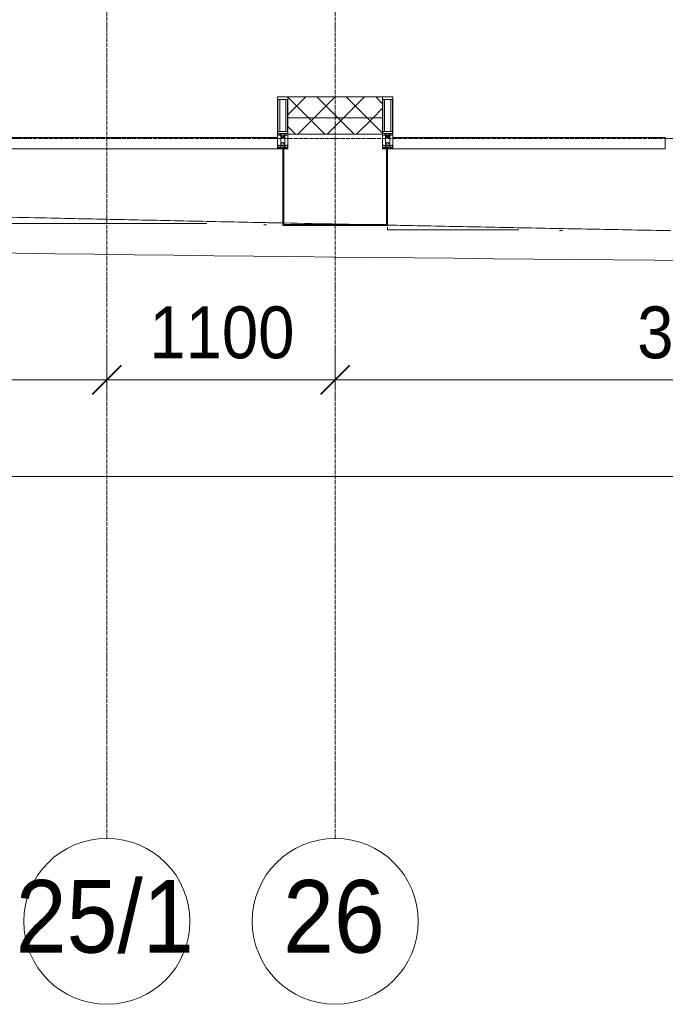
# Model space of a CAD drawing. Header units: millimetres. Extents: x 5617 to 143375, y 7718 to 186221.
# Tile 35 of 106: x 44487 to 47596, y 11226 to 15972. Entities that reach past the tile are written whole.
import ezdxf

# ---------------------------------------------------------------- set-up
doc = ezdxf.new("R2010")
doc.units = ezdxf.units.MM
doc.linetypes.add('ADSK_Линия сетки', pattern=[25, 20, -2.5, 0, -2.5])
doc.linetypes.add('Линия сетки', pattern=[25, 20, -2.5, 0, -2.5])
for name, color, linetype, lineweight in [('Импосты витража', 7, 'Continuous', 18), ('Колонны', 7, 'Continuous', 18), ('Оси', 7, 'Continuous', 9), ('Панели витража', 7, 'Continuous', 18), ('Размеры', 7, 'Continuous', 9), ('Размеры-100', 7, 'Continuous', 9), ('Стены разрез', 7, 'Continuous', 40), ('Стены штриховка', 7, 'Continuous', 40), ('Форма', 7, 'Continuous', 18), ('Формообразующий элемент-перекрытие', 7, 'Continuous', 18), ('Элементы узлов', 7, 'Continuous', 18)]:
    doc.layers.add(name, color=color, linetype=linetype, lineweight=lineweight)
doc.styles.add('Arial', font='arial.ttf', dxfattribs={"width": 0.9, "height": 250})
doc.styles.add('Arial_1', font='arial.ttf', dxfattribs={"width": 0.9, "height": 350})
doc.dimstyles.new('Основной_2_5_мм', dxfattribs={"dimscale": 304.8, "dimtxt": 255.06485, "dimasz": 0.463911, "dimexe": 0.492126, "dimexo": 0.492126, "dimgap": 0.098425, "dimtad": 1, "dimdec": 0, "dimdsep": 46, "dimtxsty": 'Arial', "dimblk1": 'OBLIQUE', "dimblk2": 'OBLIQUE', "dimsah": 1, "dimcen": 0.09, "dimdle": 0.492126, "dimazin": 2, "dimtfac": 1, "dimtdec": 4, "dimtix": 1, "dimtmove": 0, "dimatfit": 3, "dimfxl": 1, "dimtvp": 1, "dimtolj": 1, "dimtzin": 0, "dimlwd": 20, "dimlwe": 20, "dimarcsym": 2})
pattern_1 = [(45, (0, 0), (-70.71068, 70.71068), []), (135, (0, 0), (-70.71068, -70.71068), [])]

# ---------------------------------------------------------------- blocks, each defined once
blk = doc.blocks.new('System Panel - A_PAN_Glass-7508020-МКСС_К4_L08_28_500_')
at = {"layer": 'Панели витража', "color": 253, "lineweight": 5, "true_color": 0xaaaaaa}
for p, q in [((656.25, 55), (-656.25, 55)), ((-656.25, 55), (-656.25, 0)), ((656.25, 0), (656.25, 55)), ((-656.25, 0), (656.25, 0))]:
    blk.add_line(p, q, dxfattribs=at)
blk = doc.blocks.new('Rectangular Mullion - 50Wx250H-2623690-МКСС_К4_L08_28_500_')
at = {"layer": 'Элементы узлов', "color": 253, "lineweight": 5, "true_color": 0xaaaaaa}
for p, q in [((-25, 65.2), (-25, 250)), ((-25, 250), (0, 250)), ((25, 250), (0, 250)), ((25, 65.2), (25, 250)), ((-23, 237.3), (0, 237.3)), ((-23, 237.3), (-23, 73.6)), ((-14.9, 84), (-14.9, 237.3)), ((23, 237.3), (0, 237.3)), ((14.9, 84), (14.9, 237.3)), ((23, 237.3), (23, 73.6)), ((-14, 65.2), (-25, 65.2)), ((0, 84), (-23, 84)), ((-0.5, 73.6), (-23, 73.6)), ((-14, 71.3), (-14, 65.2)), ((-10, 71.3), (-14, 71.3)), ((-10, 53), (-10, 71.3)), ((-8.7, 53), (-10, 53)), ((-10, 53), (-10, 17)), ((-8.7, 53), (-7, 54.7)), ((-7, 65.2), (-5.9, 67.3)), ((-7, 65.2), (-7, 54.7)), ((-4.1, 67.3), (-5.9, 67.3)), ((-4.1, 67.3), (-2.9, 65.1)), ((-2.9, 65.1), (-2.9, 54.6)), ((-1.3, 53), (-2.9, 54.6)), ((0, 53), (-1.3, 53)), ((0, 84), (23, 84)), ((0, 53), (1.3, 53)), ((0.5, 73.6), (23, 73.6)), ((1.3, 53), (2.9, 54.6)), ((4.1, 67.3), (2.9, 65.1)), ((2.9, 65.1), (2.9, 54.6)), ((4.1, 67.3), (5.9, 67.3)), ((7, 65.2), (5.9, 67.3)), ((7, 65.2), (7, 54.7)), ((8.7, 53), (7, 54.7)), ((8.7, 53), (10, 53)), ((10, 71.3), (14, 71.3)), ((10, 53), (10, 71.3)), ((10, 53), (10, 17)), ((14, 71.3), (14, 65.2)), ((14, 65.2), (25, 65.2)), ((-23.8, 14.6), (-25, 14.2)), ((-25, 0), (-25, 14.2)), ((-22.3, 17), (-23.8, 17)), ((-23.8, 17), (-23.8, 14.6)), ((-22.5, 10.6), (-23.8, 14.6)), ((-22.5, 10.6), (-23.7, 9.9)), ((-23.7, 1.3), (-23.7, 9.9)), ((-23.7, 1.3), (-11.8, 1.3)), ((-23.2, 10.2), (-22.5, 8)), ((-22.5, 8), (-22.5, 4.5)), ((-21.3, 4.5), (-22.5, 4.5)), ((-22.3, 17), (-22.3, 16)), ((-22.3, 16), (-21.3, 16)), ((-19, 17.6), (-21.3, 16)), ((-21.3, 4.5), (-21.3, 6.5)), ((-21.3, 6.5), (-14.2, 6.5)), ((-18.4, 16.6), (-19, 17.6)), ((-7.4, 16.6), (-18.4, 16.6)), ((-14.2, 6.5), (-14.2, 4.5)), ((-13.2, 4.5), (-14.2, 4.5)), ((-13.2, 4.5), (-12.2, 7.2)), ((-12.7, 7.6), (-11.3, 11.4)), ((-12.7, 7.6), (-11.8, 6.9)), ((-12.2, 9), (-12.2, 14.8)), ((-12.2, 14.8), (0, 14.8)), ((-11.8, 1.3), (-11.8, 6.9)), ((-10.5, 11.2), (-11.3, 11.4)), ((-10.5, 1.5), (-10.5, 11.2)), ((-4.8, 1.5), (-10.5, 1.5)), ((-10, 17), (-7.5, 17)), ((-8.5, 23), (-1.5, 30)), ((-8.5, 18.5), (-8.5, 23)), ((-7.5, 18.5), (-8.5, 18.5)), ((-7.5, 17), (-7.5, 18.5)), ((-7.4, 18), (-7.4, 16.6)), ((-2.6, 18), (-7.4, 18)), ((0, 8), (-4.8, 8)), ((-4.8, 1.5), (-4.8, 8)), ((-2.6, 18), (-2.6, 16.8)), ((-2.6, 16.8), (0, 16.8)), ((-1.5, 30), (0, 30)), ((1.5, 30), (0, 30)), ((2.6, 16.8), (0, 16.8)), ((0, 14.8), (0, 16.8)), ((0, 14.8), (0, 16.8)), ((12.2, 14.8), (0, 14.8)), ((0, 0), (0, 8)), ((0, 8), (4.8, 8)), ((0, 0), (0, 8)), ((8.5, 23), (1.5, 30)), ((2.6, 18), (2.6, 16.8)), ((2.6, 18), (7.4, 18)), ((4.8, 1.5), (4.8, 8)), ((4.8, 1.5), (10.5, 1.5)), ((7.4, 18), (7.4, 16.6)), ((7.4, 16.6), (18.4, 16.6)), ((7.5, 18.5), (8.5, 18.5)), ((7.5, 17), (7.5, 18.5)), ((10, 17), (7.5, 17)), ((8.5, 18.5), (8.5, 23)), ((10.5, 11.2), (11.3, 11.4)), ((10.5, 1.5), (10.5, 11.2)), ((12.7, 7.6), (11.3, 11.4)), ((12.7, 7.6), (11.8, 6.9)), ((11.8, 1.3), (11.8, 6.9)), ((23.7, 1.3), (11.8, 1.3)), ((12.2, 9), (12.2, 14.8)), ((13.2, 4.5), (12.2, 7.2)), ((13.2, 4.5), (14.2, 4.5)), ((21.3, 6.5), (14.2, 6.5)), ((14.2, 6.5), (14.2, 4.5)), ((18.4, 16.6), (19, 17.6)), ((19, 17.6), (21.3, 16)), ((22.3, 16), (21.3, 16)), ((21.3, 4.5), (21.3, 6.5)), ((21.3, 4.5), (22.5, 4.5)), ((22.3, 17), (22.3, 16)), ((22.3, 17), (23.8, 17)), ((22.5, 10.6), (23.8, 14.6)), ((22.5, 10.6), (23.7, 9.9)), ((23.2, 10.2), (22.5, 8)), ((22.5, 8), (22.5, 4.5)), ((23.7, 1.3), (23.7, 9.9)), ((23.8, 17), (23.8, 14.6)), ((23.8, 14.6), (25, 14.2)), ((25, 0), (25, 14.2)), ((-25, 0), (0, 0)), ((25, 0), (0, 0))]:
    blk.add_line(p, q, dxfattribs=at)
for centre, start, end in [((-0.5, 73.1), 360, 90), ((0.5, 73.1), 90, 180)]:
    blk.add_arc(centre, 0.5, start, end, dxfattribs=at)
blk = doc.blocks.new('Rectangular Mullion - R_StandardFrame_50Wx250H-V62-МКСС_К4_L08_28_500_')
at = {"layer": 'Импосты витража', "color": 253, "lineweight": 5, "true_color": 0xaaaaaa}
for p, q in [((-25, -250), (-25, 0)), ((-25, 0), (0, 0)), ((5, 0), (25, 0)), ((25, 0), (25, -250)), ((25, -250), (-25, -250))]:
    blk.add_line(p, q, dxfattribs=at)
blk = doc.blocks.new('Rectangular Mullion - R_StandardFrame_50Wx250H-7505731-МКСС_К4_L08_28_500_')
at = {"layer": 'Импосты витража', "color": 253, "lineweight": 5, "true_color": 0xaaaaaa}
for p, q in [((-25, -250), (-25, 0)), ((-25, 0), (-5, 0)), ((0, 0), (25, 0)), ((25, 0), (25, -250)), ((25, -250), (-25, -250))]:
    blk.add_line(p, q, dxfattribs=at)
blk = doc.blocks.new('System Panel - A_PAN_Glass-7508972-МКСС_К4_L08_28_500_')
at = {"layer": 'Панели витража', "color": 253, "lineweight": 5, "true_color": 0xaaaaaa}
for p, q in [((656.25, 55), (-656.25, 55)), ((-656.25, 55), (-656.25, 0)), ((656.25, 0), (656.25, 55)), ((-656.25, 0), (656.25, 0))]:
    blk.add_line(p, q, dxfattribs=at)
blk = doc.blocks.new('A_SLK_PAN_Type1 - Прямой тип панели-6537544-МКСС_К4_L08_28_500_')
at = {"layer": 'Колонны', "lineweight": 5}
for p, q in [((-252.5, 370), (252.5, 370)), ((-252.5, 0), (-252.5, 370)), ((-247.5, 365), (-247.5, 0)), ((247.5, 365), (-247.5, 365)), ((247.5, 0), (247.5, 365)), ((252.5, 370), (252.5, 0)), ((-247.5, 0), (-252.5, 0)), ((252.5, 0), (247.5, 0))]:
    blk.add_line(p, q, dxfattribs=at)
blk = doc.blocks.new('A_OGR_PAN_Отлив - A_OGR_PAN_Отлив-6121338-МКСС_К4_L08_28_500_')
at = {"layer": 'Колонны', "color": 253, "lineweight": 5, "true_color": 0xaaaaaa}
for q in [(-681.2, -377.6), (-49.2, -390)]:
    blk.add_line((-681.2, -390), q, dxfattribs=at)
blk = doc.blocks.new('A_OGR_PAN_Отлив - A_OGR_PAN_Отлив-6121878-МКСС_К4_L08_28_500_')
at = {"layer": 'Колонны', "color": 253, "lineweight": 5, "true_color": 0xaaaaaa}
for q in [(-681.2, -339.2), (315.9, -360)]:
    blk.add_line((-681.2, -360), q, dxfattribs=at)
blk = doc.blocks.new('135_SLK_K4_AR_FCD_rvt-1-МКСС_К4_L08_28_500_')
at = {"layer": 'Стены разрез', "lineweight": 5, "true_color": 0xaaaaaa}
h = blk.add_hatch(dxfattribs=at)
h.set_pattern_fill('FP_4', color=253, style=0, pattern_type=2)
h.set_pattern_definition(pattern_1)
h.paths.add_polyline_path([(104577.5, 15500), (104577.5, 15600), (104122.5, 15600), (104122.5, 15500)])
h = blk.add_hatch(dxfattribs=at)
h.set_pattern_fill('FP_4', color=253, style=0, pattern_type=2)
h.set_pattern_definition(pattern_1)
h.paths.add_polyline_path([(104577.5, 15420), (104577.5, 15500), (104122.5, 15500), (104122.5, 15420)])
at = {"layer": 'Стены разрез', "color": 253, "lineweight": 9, "true_color": 0xaaaaaa}
for p, q in [((104577.5, 15600), (104122.5, 15600)), ((104122.5, 15600), (104122.5, 15420)), ((104577.5, 15420), (104577.5, 15600)), ((104122.5, 15420), (104577.5, 15420))]:
    blk.add_line(p, q, dxfattribs=at)
at = {"layer": 'Стены штриховка', "color": 253, "lineweight": 9, "true_color": 0xaaaaaa}
blk.add_line((104577.5, 15500), (104122.5, 15500), dxfattribs=at)
at = {"layer": 'Форма', "color": 253, "lineweight": 5, "true_color": 0xaaaaaa}
blk.add_open_spline([(86521.6, 15166.7), (93350.6, 15045.2), (102900.8, 14744.4), (112939.9, 14812.1), (114511.7, 14829.1)], degree=3, knots=[13.295672, 13.295672, 13.295672, 13.295672, 55.669869, 63.58486, 63.58486, 63.58486, 63.58486], dxfattribs=at)
at = {"layer": 'Форма', "color": 253, "lineweight": 9, "true_color": 0xaaaaaa}
for points, knots in [([(102735, 15021.3), (102810, 15019.7), (103002.5, 15015.5), (103312.5, 15008.9), (103664.9, 15001.4), (103926.5, 14995.9), (104070.7, 14993), (104097.5, 14992.4)], [-0.73210823, -0.73210823, -0.73210823, -0.73210823, -0.72727273, -0.71969697, -0.71212121, -0.70454545, -0.70282218, -0.70282218, -0.70282218, -0.70282218]), ([(104102.4, 14992.3), (104191.5, 14990.5), (104311, 14988), (104430.5, 14985.6), (104460.8, 14984.9)], [-0.702716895, -0.702716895, -0.702716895, -0.702716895, -0.696969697, -0.695013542, -0.695013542, -0.695013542, -0.695013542]), ([(104602.5, 14982.1), (104642.5, 14981.3), (104799.9, 14978.1), (105074.7, 14972.6), (105427.1, 14965.7), (105723.9, 14960), (105903.2, 14956.6), (105965, 14955.4)], [-0.69196768, -0.69196768, -0.69196768, -0.69196768, -0.68939394, -0.68181818, -0.67424242, -0.66666667, -0.66268248, -0.66268248, -0.66268248, -0.66268248])]:
    blk.add_open_spline(points, degree=3, knots=knots, dxfattribs=at)
at = {"layer": 'Формообразующий элемент-перекрытие', "color": 253, "lineweight": 5, "true_color": 0xaaaaaa}
for points, knots in [([(104019, 14984), (104017, 14984), (104012.6, 14984.1), (104008.1, 14984.2), (104005.7, 14984.3)], [0.6968418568, 0.6968418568, 0.6968418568, 0.6968418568, 0.696969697, 0.6971240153, 0.6971240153, 0.6971240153, 0.6971240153]), ([(105445.5, 14955.9), (105443.1, 14955.9), (105438.2, 14956), (105433.2, 14956.1), (105430.7, 14956.1)], [0.6665142, 0.6665142, 0.6665142, 0.6665142, 0.6666666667, 0.666830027, 0.666830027, 0.666830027, 0.666830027])]:
    blk.add_open_spline(points, degree=3, knots=knots, dxfattribs=at)
at = {"layer": 'Импосты витража', "color": 253, "lineweight": 5, "true_color": 0xaaaaaa}
for p in [(104097.5, 15350), (104602.5, 15350)]:
    blk.add_blockref('Rectangular Mullion - 50Wx250H-2623690-МКСС_К4_L08_28_500_', p, dxfattribs=at)
at = {"layer": 'Импосты витража', "color": 253, "lineweight": 5, "true_color": 0xaaaaaa, "extrusion": (0, 0, -1), "rotation": 180}
for name, p in [('Rectangular Mullion - R_StandardFrame_50Wx250H-V62-МКСС_К4_L08_28_500_', (-104097.5, 15350)), ('Rectangular Mullion - R_StandardFrame_50Wx250H-7505731-МКСС_К4_L08_28_500_', (-104602.5, 15350))]:
    blk.add_blockref(name, p, dxfattribs=at)
at = {"layer": 'Колонны', "color": 253, "lineweight": 5, "true_color": 0xaaaaaa, "rotation": 180}
blk.add_blockref('A_SLK_PAN_Type1 - Прямой тип панели-6537544-МКСС_К4_L08_28_500_', (104350, 15350), dxfattribs=at)
at = {"layer": 'Колонны', "color": 253, "lineweight": 5, "true_color": 0xaaaaaa}
for name, p in [('A_OGR_PAN_Отлив - A_OGR_PAN_Отлив-6121878-МКСС_К4_L08_28_500_', (103416.3, 15350)), ('A_OGR_PAN_Отлив - A_OGR_PAN_Отлив-6121338-МКСС_К4_L08_28_500_', (105283.8, 15350))]:
    blk.add_blockref(name, p, dxfattribs=at)
at = {"layer": 'Панели витража', "color": 253, "lineweight": 5, "true_color": 0xaaaaaa}
for name, p in [('System Panel - A_PAN_Glass-7508972-МКСС_К4_L08_28_500_', (103416.3, 15350)), ('System Panel - A_PAN_Glass-7508020-МКСС_К4_L08_28_500_', (105283.8, 15350))]:
    blk.add_blockref(name, p, dxfattribs=at)
blk = doc.blocks.new('Ось сетки - Круг_Ø8 мм-6577-МКСС_К4_L08_28_500_')
at = {"layer": 'Оси', "lineweight": 20}
for start, end in [(360, 180), (180, 360)]:
    blk.add_arc((0, 0), 4, start, end, dxfattribs=at)
blk = doc.blocks.new('DIMBLOCK6-МКСС_К4_L08_28_500_')
at = {"layer": 'Размеры-100', "lineweight": 20, "transparency": 16777216}
for p, q in [((42406.2, 14235.5), (42406.2, 14385.5)), ((44906.2, 14235.5), (44906.2, 14385.5)), ((42406.2, 14235.5), (44906.2, 14235.5)), ((42406.2, 14235.5), (42406.2, 14185.5)), ((44906.2, 14235.5), (44906.2, 14185.5))]:
    blk.add_line(p, q, dxfattribs=at)
at = {"layer": 'Размеры-100', "lineweight": 40, "transparency": 16777216}
for p, q in [((42406.2, 14235.5), (42476.9, 14306.2)), ((44906.2, 14235.5), (44976.9, 14306.2)), ((42406.2, 14235.5), (42335.5, 14164.8)), ((44906.2, 14235.5), (44835.5, 14164.8))]:
    blk.add_line(p, q, dxfattribs=at)
at = {"layer": 'Размеры-100', "color": 0, "lineweight": 20, "transparency": 16777216, "insert": (43310.9, 14590.1), "char_height": 250, "width": 828.765, "attachment_point": 1, "line_spacing_factor": 0.941778, "style": 'Arial'}
blk.add_mtext('2500', dxfattribs=at)
blk = doc.blocks.new('_Oblique')
at = {"color": 0, "linetype": 'ByBlock', "lineweight": -2}
blk.add_line((-0.5, -0.5), (0.5, 0.5), dxfattribs=at)
blk = doc.blocks.new('DIMBLOCK7-МКСС_К4_L08_28_500_')
at = {"layer": 'Размеры-100', "lineweight": 20, "transparency": 16777216}
for p, q in [((44906.2, 14235.5), (44906.2, 14385.5)), ((46006.2, 14235.5), (46006.2, 14385.5)), ((44906.2, 14235.5), (46006.2, 14235.5)), ((44906.2, 14235.5), (44906.2, 14185.5)), ((46006.2, 14235.5), (46006.2, 14185.5))]:
    blk.add_line(p, q, dxfattribs=at)
at = {"layer": 'Размеры-100', "lineweight": 40, "transparency": 16777216}
for p, q in [((44906.2, 14235.5), (44976.9, 14306.2)), ((46006.2, 14235.5), (46076.9, 14306.2)), ((44906.2, 14235.5), (44835.5, 14164.8)), ((46006.2, 14235.5), (45935.5, 14164.8))]:
    blk.add_line(p, q, dxfattribs=at)
at = {"layer": 'Размеры-100', "color": 0, "lineweight": 20, "transparency": 16777216, "insert": (45110.9, 14590.1), "char_height": 250, "width": 828.765, "attachment_point": 1, "line_spacing_factor": 0.941778, "style": 'Arial'}
blk.add_mtext('1100', dxfattribs=at)
blk = doc.blocks.new('DIMBLOCK8-МКСС_К4_L08_28_500_')
at = {"layer": 'Размеры-100', "lineweight": 20, "transparency": 16777216}
for p, q in [((46006.2, 14235.5), (46006.2, 14385.5)), ((49606.2, 14235.5), (49606.2, 14385.5)), ((46006.2, 14235.5), (49606.2, 14235.5)), ((46006.2, 14235.5), (46006.2, 14185.5)), ((49606.2, 14235.5), (49606.2, 14185.5))]:
    blk.add_line(p, q, dxfattribs=at)
at = {"layer": 'Размеры-100', "lineweight": 40, "transparency": 16777216}
for p, q in [((46006.2, 14235.5), (46076.9, 14306.2)), ((49606.2, 14235.5), (49676.9, 14306.2)), ((46006.2, 14235.5), (45935.5, 14164.8)), ((49606.2, 14235.5), (49535.5, 14164.8))]:
    blk.add_line(p, q, dxfattribs=at)
at = {"layer": 'Размеры-100', "color": 0, "lineweight": 20, "transparency": 16777216, "insert": (47460.9, 14590.1), "char_height": 250, "width": 828.765, "attachment_point": 1, "line_spacing_factor": 0.941778, "style": 'Arial'}
blk.add_mtext('3600', dxfattribs=at)
blk = doc.blocks.new('DIMBLOCK20-МКСС_К4_L08_28_500_')
at = {"layer": 'Размеры-100', "lineweight": 20, "transparency": 16777216}
for p, q in [((28706.2, 13770.6), (28706.2, 13920.6)), ((78406.2, 13770.6), (78406.2, 13920.6)), ((28556.2, 13770.6), (78556.2, 13770.6)), ((28706.2, 13770.6), (28706.2, 13720.6)), ((78406.2, 13770.6), (78406.2, 13720.6))]:
    blk.add_line(p, q, dxfattribs=at)
at = {"layer": 'Размеры-100', "lineweight": 40, "transparency": 16777216}
for p, q in [((28706.2, 13770.6), (28776.9, 13841.3)), ((78406.2, 13770.6), (78476.9, 13841.3)), ((28706.2, 13770.6), (28635.5, 13699.9)), ((78406.2, 13770.6), (78335.5, 13699.9))]:
    blk.add_line(p, q, dxfattribs=at)
at = {"layer": 'Размеры-100', "color": 0, "lineweight": 20, "transparency": 16777216, "insert": (53124.6, 14125.2), "char_height": 250, "width": 1035.956, "attachment_point": 1, "line_spacing_factor": 0.941778, "style": 'Arial'}
blk.add_mtext('49700', dxfattribs=at)

msp = doc.modelspace()

# ---------------------------------------------------------------- linework, layer by layer
at = {"layer": 'Оси', "linetype": 'Линия сетки'}
for p, q in [((44906.2, 12025.7), (44906.2, 33150)), ((46006.2, 12025.7), (46006.2, 33150))]:
    msp.add_line(p, q, dxfattribs=at)
at = {"layer": 'Оси', "linetype": 'ADSK_Линия сетки'}
msp.add_line((78406.2, 15400), (26144.7, 15400), dxfattribs=at)

# ---------------------------------------------------------------- block references
at = {"lineweight": 5}
msp.add_blockref('135_SLK_K4_AR_FCD_rvt-1-МКСС_К4_L08_28_500_', (-58343.8, 0), dxfattribs=at)
at = {"layer": 'Оси', "lineweight": 20, "xscale": 99.99999999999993, "yscale": 99.99999999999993, "zscale": 99.99999999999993}
for p in [(44906.2, 11625.7), (46006.2, 11625.7)]:
    msp.add_blockref('Ось сетки - Круг_Ø8 мм-6577-МКСС_К4_L08_28_500_', p, dxfattribs=at)

# ---------------------------------------------------------------- texts
at = {"layer": 'Оси', "char_height": 350, "attachment_point": 1, "style": 'Arial_1'}
for s, insert, width in [('25/1', (44468, 11824.7), 1060.633), ('26', (45755.7, 11824.7), 606.076)]:
    msp.add_mtext(s, dxfattribs=dict(at, insert=insert, width=width))

# ---------------------------------------------------------------- dimensions: what is measured, and where the dimension line sits
at = {"layer": 'Размеры', "lineweight": 20}
for base, p1, p2, override, picture, middle in [((44906.2, 14235.5), (42406.2, 14335.5), (44906.2, 14335.5), {"dimpost": '<>', "dimfxl": 2500}, 'DIMBLOCK6-МКСС_К4_L08_28_500_', (43656.2, 14393.2)), ((46006.2, 14235.5), (44906.2, 14335.5), (46006.2, 14335.5), {"dimpost": '<>', "dimfxl": 1100}, 'DIMBLOCK7-МКСС_К4_L08_28_500_', (45456.2, 14393.2)), ((49606.2, 14235.5), (46006.2, 14335.5), (49606.2, 14335.5), {"dimpost": '<>', "dimfxl": 3600}, 'DIMBLOCK8-МКСС_К4_L08_28_500_', (47806.2, 14393.3)), ((78406.2, 13770.6), (28706.2, 13870.6), (78406.2, 13870.6), {"dimpost": '<>', "dimfxl": 49700}, 'DIMBLOCK20-МКСС_К4_L08_28_500_', (53556.2, 13928.3))]:
    dim = msp.add_linear_dim(base=base, p1=p1, p2=p2, dimstyle='Основной_2_5_мм', override=override, dxfattribs=at)
    dim.commit()
    dim.dimension.update_dxf_attribs({"geometry": picture, "text_midpoint": middle})

doc.saveas('drawing.dxf')
